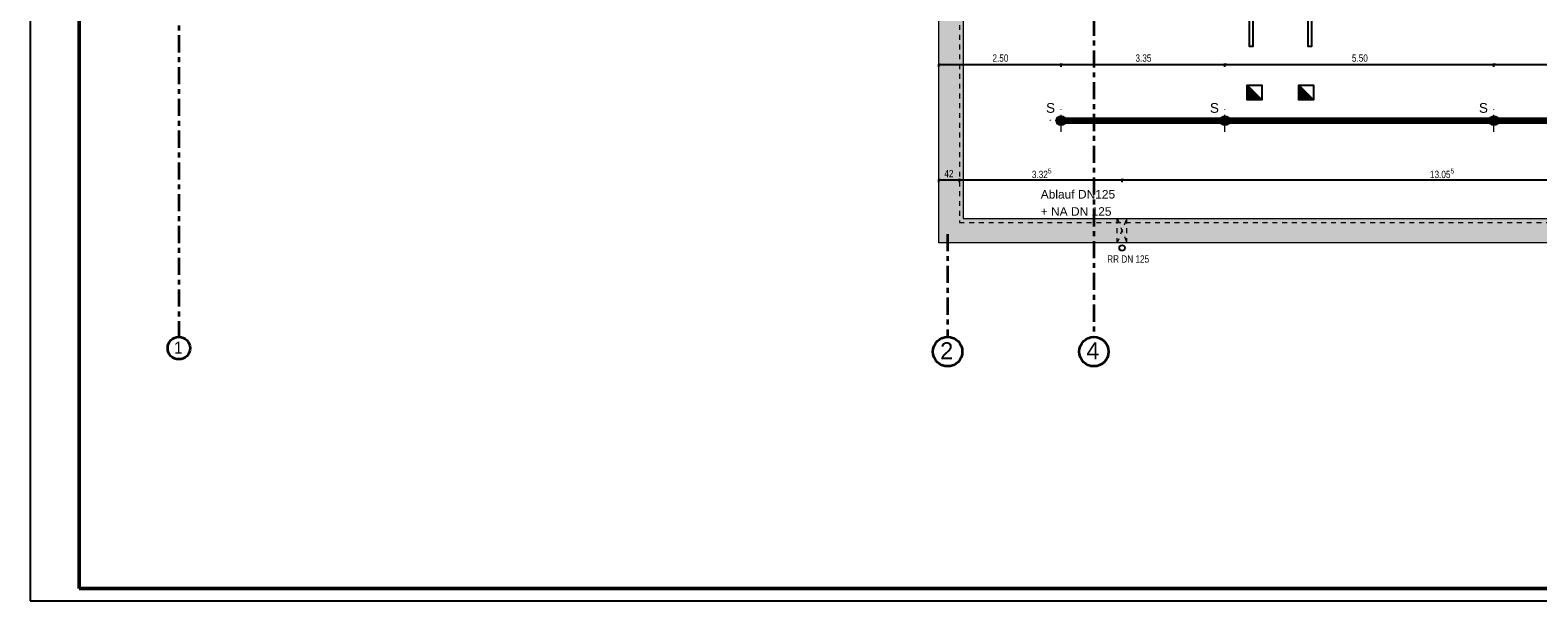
# Model space of a CAD drawing. Header units: metres. Extents: x 1308.3 to 1399.2, y -42.5 to -7.5.
# Tile 5 of 22: x 1339.7 to 1370.6, y -42.5 to -30.9. Entities that reach past the tile are written whole.
import ezdxf

# ---------------------------------------------------------------- set-up
doc = ezdxf.new("R2010")
doc.units = ezdxf.units.M
doc.header["$PDMODE"] = 65
for name, pattern in [('AUSGEZOGEN', [0]), ('STRICHPUNKT2_S5', [0.5, 0.35, -0.05, 0.05, -0.05]), ('VERDECKT2_S2', [0.15, 0.1, -0.05])]:
    doc.linetypes.add(name, pattern=pattern)
for name, color, linetype, lineweight in [('XR$1$Legende', 4, 'AUSGEZOGEN', 13), ('XR$2$Achsen', 4, 'AUSGEZOGEN', 13), ('XR$2$Dach', 3, 'AUSGEZOGEN', 18), ('XR$2$Türen', 3, 'AUSGEZOGEN', 18), ('XR$3$Ansicht', 1, 'AUSGEZOGEN', 50), ('XR$3$Maßlinie 1_50', 7, 'AUSGEZOGEN', 25), ('XR$3$Möblierung', 4, 'AUSGEZOGEN', 13), ('XR$3$Text 1_50', 3, 'AUSGEZOGEN', 18), ('XR$4$Möblierung', 4, 'AUSGEZOGEN', 13), ('XR$6$Maßlinie 1_50', 7, 'AUSGEZOGEN', 25), ('XR$6$Text 1_10', 4, 'AUSGEZOGEN', 13), ('XR$6$Unterzug', 3, 'STRICHPUNKT2_S5', 18), ('XR$7$ZR_Lüftung_AU-FO', 96, 'AUSGEZOGEN', 13), ('XR$7$ZR_Objekte_1', 30, 'AUSGEZOGEN', 13)]:
    doc.layers.add(name, color=color, linetype=linetype, lineweight=lineweight)
doc.styles.add('ARIAL', font='arial.ttf')
doc.dimstyles.new('DIMSTYLE_2', dxfattribs={"dimtxt": 0.15, "dimasz": 0.03, "dimexe": 0, "dimexo": 0, "dimgap": 0.075, "dimtad": 2, "dimdec": 1, "dimlfac": 100, "dimrnd": 0.5, "dimzin": 4, "dimdsep": 46, "dimtxsty": 'ARIAL', "dimblk1": 'ALL_ML_STRICH', "dimblk2": 'ALL_ML_STRICH', "dimsah": 1, "dimcen": 0, "dimclrd": 3, "dimclre": 3, "dimclrt": 3, "dimadec": 0, "dimazin": 0, "dimtfac": 1, "dimtdec": 0, "dimtix": 1, "dimtmove": 2, "dimatfit": 3, "dimfxl": 0, "dimtvp": 1.2, "dimtzin": 0, "dimlwd": 0, "dimlwe": 25, "dimarcsym": 0})
doc.dimstyles.new('DIMSTYLE_3', dxfattribs={"dimtxt": 0.15, "dimasz": 0.03, "dimexe": 0, "dimexo": 0, "dimgap": 0.075, "dimtad": 2, "dimdec": 3, "dimrnd": 0.005, "dimzin": 4, "dimdsep": 46, "dimtxsty": 'ARIAL', "dimblk1": 'ALL_ML_STRICH', "dimblk2": 'ALL_ML_STRICH', "dimsah": 1, "dimcen": 0, "dimclrd": 3, "dimclre": 3, "dimclrt": 3, "dimadec": 0, "dimazin": 0, "dimtfac": 1, "dimtdec": 0, "dimtix": 1, "dimtmove": 2, "dimatfit": 3, "dimfxl": 0, "dimtzin": 0, "dimlwd": 0, "dimlwe": 25, "dimarcsym": 0})
doc.dimstyles.new('DIMSTYLE_4', dxfattribs={"dimtxt": 0.15, "dimasz": 0.03, "dimexe": 0, "dimexo": 0, "dimgap": 0.075, "dimtad": 2, "dimdec": 3, "dimrnd": 0.005, "dimzin": 4, "dimdsep": 46, "dimtxsty": 'ARIAL', "dimblk1": 'ALL_ML_STRICH', "dimblk2": 'ALL_ML_STRICH', "dimsah": 1, "dimcen": 0, "dimclrd": 3, "dimclre": 3, "dimclrt": 3, "dimadec": 0, "dimazin": 0, "dimtfac": 1, "dimtdec": 0, "dimtix": 1, "dimtmove": 2, "dimatfit": 3, "dimfxl": 0, "dimtzin": 0, "dimlwd": 0, "dimlwe": 25, "dimarcsym": 0})
doc.dimstyles.new('DIMSTYLE_7', dxfattribs={"dimtxt": 0.15, "dimasz": 0.03, "dimexe": 0, "dimexo": 0, "dimgap": 0.075, "dimtad": 2, "dimrnd": 0.005, "dimzin": 4, "dimdsep": 46, "dimtxsty": 'ARIAL', "dimblk1": 'ALL_ML_STRICH', "dimblk2": 'ALL_ML_STRICH', "dimsah": 1, "dimcen": 0, "dimclrd": 3, "dimclre": 3, "dimclrt": 3, "dimadec": 0, "dimazin": 0, "dimtfac": 1, "dimtdec": 0, "dimtix": 1, "dimtmove": 2, "dimatfit": 3, "dimfxl": 0, "dimtzin": 0, "dimlwd": 0, "dimlwe": 25, "dimarcsym": 0})

# ---------------------------------------------------------------- blocks, each defined once
blk = doc.blocks.new('ALL_ML_STRICH')
at = {"color": 0, "linetype": 'ByBlock', "lineweight": -2}
for p, q in [((-1, 0), (0.5, 0)), ((-0.3, -0.3), (0.3, 0.3)), ((0, -0.5), (0, 0.5))]:
    blk.add_line(p, q, dxfattribs=at)
blk = doc.blocks.new('*D10')
at = {"layer": 'DEFPOINTS', "color": 3, "linetype": 'AUSGEZOGEN', "lineweight": 25, "transparency": 33554687}
for p in [(1358.31, -33.92), (1358.73, -34.493), (1358.31, -35.033)]:
    blk.add_point(p, dxfattribs=at)
at = {"layer": 'XR$3$Maßlinie 1_50', "color": 3, "linetype": 'AUSGEZOGEN', "lineweight": -2, "transparency": 33554687}
for p, q in [((1358.31, -33.97), (1358.31, -33.92)), ((1358.31, -33.92), (1358.73, -33.92)), ((1358.73, -33.97), (1358.73, -33.92))]:
    blk.add_line(p, q, dxfattribs=at)
at = {"layer": 'XR$3$Maßlinie 1_50', "color": 3, "linetype": 'AUSGEZOGEN', "lineweight": 25, "transparency": 33554687, "xscale": 0.03000000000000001, "yscale": 0.03000000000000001, "zscale": 0.03000000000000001, "rotation": 180}
blk.add_blockref('ALL_ML_STRICH', (1358.31, -33.92), dxfattribs=at)
at = {"layer": 'XR$3$Maßlinie 1_50', "color": 3, "linetype": 'AUSGEZOGEN', "lineweight": 25, "transparency": 33554687, "xscale": 0.03000000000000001, "yscale": 0.03000000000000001, "zscale": 0.03000000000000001}
blk.add_blockref('ALL_ML_STRICH', (1358.73, -33.92), dxfattribs=at)
at = {"layer": 'XR$3$Maßlinie 1_50', "color": 3, "linetype": 'AUSGEZOGEN', "lineweight": 25, "transparency": 33554687, "insert": (1358.515, -33.795), "char_height": 0.15, "width": 0.48, "attachment_point": 5, "style": 'ARIAL'}
blk.add_mtext('\\W0.80;\\A1;{\\A1;{42\\H0.099000;\\S^ ;}}', dxfattribs=at)
blk = doc.blocks.new('*D11')
at = {"layer": 'DEFPOINTS', "color": 3, "linetype": 'AUSGEZOGEN', "lineweight": 25, "transparency": 33554687}
for p in [(1358.73, -33.92), (1358.73, -34.493), (1362.057, -34.963)]:
    blk.add_point(p, dxfattribs=at)
at = {"layer": 'XR$3$Maßlinie 1_50', "color": 3, "linetype": 'AUSGEZOGEN', "lineweight": -2, "transparency": 33554687}
for p, q in [((1358.73, -33.97), (1358.73, -33.92)), ((1358.73, -33.92), (1362.057, -33.92)), ((1362.057, -33.97), (1362.057, -33.92))]:
    blk.add_line(p, q, dxfattribs=at)
at = {"layer": 'XR$3$Maßlinie 1_50', "color": 3, "linetype": 'AUSGEZOGEN', "lineweight": 25, "transparency": 33554687, "xscale": 0.03000000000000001, "yscale": 0.03000000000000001, "zscale": 0.03000000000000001, "rotation": 180}
blk.add_blockref('ALL_ML_STRICH', (1358.73, -33.92), dxfattribs=at)
at = {"layer": 'XR$3$Maßlinie 1_50', "color": 3, "linetype": 'AUSGEZOGEN', "lineweight": 25, "transparency": 33554687, "xscale": 0.03000000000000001, "yscale": 0.03000000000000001, "zscale": 0.03000000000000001}
blk.add_blockref('ALL_ML_STRICH', (1362.057, -33.92), dxfattribs=at)
at = {"layer": 'XR$3$Maßlinie 1_50', "color": 3, "linetype": 'AUSGEZOGEN', "lineweight": 25, "transparency": 33554687, "insert": (1360.414, -33.792), "char_height": 0.15, "width": 0.6, "attachment_point": 5, "style": 'ARIAL'}
blk.add_mtext('\\W0.80;\\A1;{\\A1;{3.32\\H0.099000;\\S5^ ;}}', dxfattribs=at)
blk = doc.blocks.new('*D12')
at = {"layer": 'DEFPOINTS', "color": 3, "linetype": 'AUSGEZOGEN', "lineweight": 25, "transparency": 33554687}
for p in [(1362.057, -33.92), (1362.057, -34.963), (1375.11, -34.963)]:
    blk.add_point(p, dxfattribs=at)
at = {"layer": 'XR$3$Maßlinie 1_50', "color": 3, "linetype": 'AUSGEZOGEN', "lineweight": -2, "transparency": 33554687}
for p, q in [((1362.057, -33.97), (1362.057, -33.92)), ((1362.057, -33.92), (1375.11, -33.92)), ((1375.11, -33.97), (1375.11, -33.92))]:
    blk.add_line(p, q, dxfattribs=at)
at = {"layer": 'XR$3$Maßlinie 1_50', "color": 3, "linetype": 'AUSGEZOGEN', "lineweight": 25, "transparency": 33554687, "xscale": 0.03000000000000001, "yscale": 0.03000000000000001, "zscale": 0.03000000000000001, "rotation": 180}
blk.add_blockref('ALL_ML_STRICH', (1362.057, -33.92), dxfattribs=at)
at = {"layer": 'XR$3$Maßlinie 1_50', "color": 3, "linetype": 'AUSGEZOGEN', "lineweight": 25, "transparency": 33554687, "xscale": 0.03000000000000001, "yscale": 0.03000000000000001, "zscale": 0.03000000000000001}
blk.add_blockref('ALL_ML_STRICH', (1375.11, -33.92), dxfattribs=at)
at = {"layer": 'XR$3$Maßlinie 1_50', "color": 3, "linetype": 'AUSGEZOGEN', "lineweight": 25, "transparency": 33554687, "insert": (1368.6, -33.792), "char_height": 0.15, "width": 0.72, "attachment_point": 5, "style": 'ARIAL'}
blk.add_mtext('\\W0.80;\\A1;{\\A1;{13.05\\H0.099000;\\S5^ ;}}', dxfattribs=at)
blk = doc.blocks.new('COMPLEXOBJECT_97')
at = {"layer": 'XR$6$Unterzug', "linetype": 'AUSGEZOGEN', "lineweight": 13, "transparency": 33554687}
for points in [[(1360.81, -32.713), (1360.81, -32.613), (1360.805, -32.613), (1360.8, -32.614), (1360.795, -32.614), (1360.789, -32.615), (1360.784, -32.617), (1360.779, -32.618), (1360.774, -32.62), (1360.769, -32.622), (1360.765, -32.624), (1360.76, -32.627), (1360.756, -32.629), (1360.751, -32.632), (1360.747, -32.636), (1360.743, -32.639), (1360.739, -32.643), (1360.736, -32.646), (1360.732, -32.65), (1360.729, -32.654), (1360.726, -32.659), (1360.724, -32.663), (1360.721, -32.668), (1360.719, -32.673), (1360.717, -32.677), (1360.715, -32.682), (1360.714, -32.687), (1360.712, -32.692), (1360.711, -32.698), (1360.711, -32.703), (1360.71, -32.708), (1360.71, -32.713)], [(1360.91, -32.713), (1360.91, -32.708), (1360.91, -32.703), (1360.909, -32.698), (1360.908, -32.692), (1360.907, -32.687), (1360.905, -32.682), (1360.904, -32.677), (1360.902, -32.673), (1360.899, -32.668), (1360.897, -32.663), (1360.894, -32.659), (1360.891, -32.654), (1360.888, -32.65), (1360.884, -32.646), (1360.881, -32.643), (1360.877, -32.639), (1360.873, -32.636), (1360.869, -32.632), (1360.865, -32.629), (1360.86, -32.627), (1360.856, -32.624), (1360.851, -32.622), (1360.846, -32.62), (1360.841, -32.618), (1360.836, -32.617), (1360.831, -32.615), (1360.826, -32.614), (1360.821, -32.614), (1360.815, -32.613), (1360.81, -32.613), (1360.81, -32.713)], [(1360.81, -32.713), (1360.71, -32.713), (1360.71, -32.718), (1360.711, -32.724), (1360.711, -32.729), (1360.712, -32.734), (1360.714, -32.739), (1360.715, -32.744), (1360.717, -32.749), (1360.719, -32.754), (1360.721, -32.759), (1360.724, -32.763), (1360.726, -32.768), (1360.729, -32.772), (1360.732, -32.776), (1360.736, -32.78), (1360.739, -32.784), (1360.743, -32.788), (1360.747, -32.791), (1360.751, -32.794), (1360.756, -32.797), (1360.76, -32.8), (1360.765, -32.802), (1360.769, -32.805), (1360.774, -32.807), (1360.779, -32.808), (1360.784, -32.81), (1360.789, -32.811), (1360.795, -32.812), (1360.8, -32.813), (1360.805, -32.813), (1360.81, -32.813)], [(1360.81, -32.713), (1360.81, -32.813), (1360.815, -32.813), (1360.821, -32.813), (1360.826, -32.812), (1360.831, -32.811), (1360.836, -32.81), (1360.841, -32.808), (1360.846, -32.807), (1360.851, -32.805), (1360.856, -32.802), (1360.86, -32.8), (1360.865, -32.797), (1360.869, -32.794), (1360.873, -32.791), (1360.877, -32.788), (1360.881, -32.784), (1360.884, -32.78), (1360.888, -32.776), (1360.891, -32.772), (1360.894, -32.768), (1360.897, -32.763), (1360.899, -32.759), (1360.902, -32.754), (1360.904, -32.749), (1360.905, -32.744), (1360.907, -32.739), (1360.908, -32.734), (1360.909, -32.729), (1360.91, -32.724), (1360.91, -32.718), (1360.91, -32.713)]]:
    blk.add_hatch(color=5, dxfattribs=at).paths.add_polyline_path(points)
at = {"layer": 'XR$6$Unterzug', "color": 3, "linetype": 'STRICHPUNKT2_S5', "lineweight": 13, "transparency": 33554687}
for p, q in [((1360.81, -32.943), (1360.81, -32.483)), ((1361.04, -32.713), (1360.58, -32.713))]:
    blk.add_line(p, q, dxfattribs=at)
at = {"layer": 'XR$6$Unterzug', "color": 3, "linetype": 'AUSGEZOGEN', "lineweight": 13, "transparency": 33554687}
blk.add_circle((1360.81, -32.713), 0.1, dxfattribs=at)
at = {"layer": 'XR$6$Unterzug', "color": 3, "linetype": 'AUSGEZOGEN', "lineweight": 50, "transparency": 33554687, "insert": (1360.502, -32.555), "char_height": 0.2, "width": 0.28533, "attachment_point": 7, "style": 'ARIAL'}
blk.add_mtext('\\W0.99;S', dxfattribs=at)
blk = doc.blocks.new('COMPLEXOBJECT_103')
at = {"layer": 'XR$6$Unterzug', "linetype": 'AUSGEZOGEN', "lineweight": 13, "transparency": 33554687}
for points in [[(1364.16, -32.713), (1364.16, -32.613), (1364.155, -32.613), (1364.15, -32.614), (1364.145, -32.614), (1364.139, -32.615), (1364.134, -32.617), (1364.129, -32.618), (1364.124, -32.62), (1364.119, -32.622), (1364.115, -32.624), (1364.11, -32.627), (1364.106, -32.629), (1364.101, -32.632), (1364.097, -32.636), (1364.093, -32.639), (1364.089, -32.643), (1364.086, -32.646), (1364.082, -32.65), (1364.079, -32.654), (1364.076, -32.659), (1364.074, -32.663), (1364.071, -32.668), (1364.069, -32.673), (1364.067, -32.677), (1364.065, -32.682), (1364.064, -32.687), (1364.062, -32.692), (1364.061, -32.698), (1364.061, -32.703), (1364.06, -32.708), (1364.06, -32.713)], [(1364.26, -32.713), (1364.26, -32.708), (1364.26, -32.703), (1364.259, -32.698), (1364.258, -32.692), (1364.257, -32.687), (1364.255, -32.682), (1364.254, -32.677), (1364.252, -32.673), (1364.249, -32.668), (1364.247, -32.663), (1364.244, -32.659), (1364.241, -32.654), (1364.238, -32.65), (1364.234, -32.646), (1364.231, -32.643), (1364.227, -32.639), (1364.223, -32.636), (1364.219, -32.632), (1364.215, -32.629), (1364.21, -32.627), (1364.206, -32.624), (1364.201, -32.622), (1364.196, -32.62), (1364.191, -32.618), (1364.186, -32.617), (1364.181, -32.615), (1364.176, -32.614), (1364.171, -32.614), (1364.165, -32.613), (1364.16, -32.613), (1364.16, -32.713)], [(1364.16, -32.713), (1364.06, -32.713), (1364.06, -32.718), (1364.061, -32.724), (1364.061, -32.729), (1364.062, -32.734), (1364.064, -32.739), (1364.065, -32.744), (1364.067, -32.749), (1364.069, -32.754), (1364.071, -32.759), (1364.074, -32.763), (1364.076, -32.768), (1364.079, -32.772), (1364.082, -32.776), (1364.086, -32.78), (1364.089, -32.784), (1364.093, -32.788), (1364.097, -32.791), (1364.101, -32.794), (1364.106, -32.797), (1364.11, -32.8), (1364.115, -32.802), (1364.119, -32.805), (1364.124, -32.807), (1364.129, -32.808), (1364.134, -32.81), (1364.139, -32.811), (1364.145, -32.812), (1364.15, -32.813), (1364.155, -32.813), (1364.16, -32.813)], [(1364.16, -32.713), (1364.16, -32.813), (1364.165, -32.813), (1364.171, -32.813), (1364.176, -32.812), (1364.181, -32.811), (1364.186, -32.81), (1364.191, -32.808), (1364.196, -32.807), (1364.201, -32.805), (1364.206, -32.802), (1364.21, -32.8), (1364.215, -32.797), (1364.219, -32.794), (1364.223, -32.791), (1364.227, -32.788), (1364.231, -32.784), (1364.234, -32.78), (1364.238, -32.776), (1364.241, -32.772), (1364.244, -32.768), (1364.247, -32.763), (1364.249, -32.759), (1364.252, -32.754), (1364.254, -32.749), (1364.255, -32.744), (1364.257, -32.739), (1364.258, -32.734), (1364.259, -32.729), (1364.26, -32.724), (1364.26, -32.718), (1364.26, -32.713)]]:
    blk.add_hatch(color=5, dxfattribs=at).paths.add_polyline_path(points)
at = {"layer": 'XR$6$Unterzug', "color": 3, "linetype": 'STRICHPUNKT2_S5', "lineweight": 13, "transparency": 33554687}
for p, q in [((1364.16, -32.943), (1364.16, -32.483)), ((1364.39, -32.713), (1363.93, -32.713))]:
    blk.add_line(p, q, dxfattribs=at)
at = {"layer": 'XR$6$Unterzug', "color": 3, "linetype": 'AUSGEZOGEN', "lineweight": 13, "transparency": 33554687}
blk.add_circle((1364.16, -32.713), 0.1, dxfattribs=at)
at = {"layer": 'XR$6$Unterzug', "color": 3, "linetype": 'AUSGEZOGEN', "lineweight": 50, "transparency": 33554687, "insert": (1363.852, -32.555), "char_height": 0.2, "width": 0.28533, "attachment_point": 7, "style": 'ARIAL'}
blk.add_mtext('\\W0.99;S', dxfattribs=at)
blk = doc.blocks.new('COMPLEXOBJECT_107')
at = {"layer": 'XR$6$Unterzug', "linetype": 'AUSGEZOGEN', "lineweight": 13, "transparency": 33554687}
for points in [[(1369.66, -32.713), (1369.66, -32.613), (1369.655, -32.613), (1369.65, -32.614), (1369.645, -32.614), (1369.639, -32.615), (1369.634, -32.617), (1369.629, -32.618), (1369.624, -32.62), (1369.619, -32.622), (1369.615, -32.624), (1369.61, -32.627), (1369.606, -32.629), (1369.601, -32.632), (1369.597, -32.636), (1369.593, -32.639), (1369.589, -32.643), (1369.586, -32.646), (1369.582, -32.65), (1369.579, -32.654), (1369.576, -32.659), (1369.574, -32.663), (1369.571, -32.668), (1369.569, -32.673), (1369.567, -32.677), (1369.565, -32.682), (1369.564, -32.687), (1369.562, -32.692), (1369.561, -32.698), (1369.561, -32.703), (1369.56, -32.708), (1369.56, -32.713)], [(1369.76, -32.713), (1369.76, -32.708), (1369.76, -32.703), (1369.759, -32.698), (1369.758, -32.692), (1369.757, -32.687), (1369.755, -32.682), (1369.754, -32.677), (1369.752, -32.673), (1369.749, -32.668), (1369.747, -32.663), (1369.744, -32.659), (1369.741, -32.654), (1369.738, -32.65), (1369.734, -32.646), (1369.731, -32.643), (1369.727, -32.639), (1369.723, -32.636), (1369.719, -32.632), (1369.715, -32.629), (1369.71, -32.627), (1369.706, -32.624), (1369.701, -32.622), (1369.696, -32.62), (1369.691, -32.618), (1369.686, -32.617), (1369.681, -32.615), (1369.676, -32.614), (1369.671, -32.614), (1369.665, -32.613), (1369.66, -32.613), (1369.66, -32.713)], [(1369.66, -32.713), (1369.56, -32.713), (1369.56, -32.718), (1369.561, -32.724), (1369.561, -32.729), (1369.562, -32.734), (1369.564, -32.739), (1369.565, -32.744), (1369.567, -32.749), (1369.569, -32.754), (1369.571, -32.759), (1369.574, -32.763), (1369.576, -32.768), (1369.579, -32.772), (1369.582, -32.776), (1369.586, -32.78), (1369.589, -32.784), (1369.593, -32.788), (1369.597, -32.791), (1369.601, -32.794), (1369.606, -32.797), (1369.61, -32.8), (1369.615, -32.802), (1369.619, -32.805), (1369.624, -32.807), (1369.629, -32.808), (1369.634, -32.81), (1369.639, -32.811), (1369.645, -32.812), (1369.65, -32.813), (1369.655, -32.813), (1369.66, -32.813)], [(1369.66, -32.713), (1369.66, -32.813), (1369.665, -32.813), (1369.671, -32.813), (1369.676, -32.812), (1369.681, -32.811), (1369.686, -32.81), (1369.691, -32.808), (1369.696, -32.807), (1369.701, -32.805), (1369.706, -32.802), (1369.71, -32.8), (1369.715, -32.797), (1369.719, -32.794), (1369.723, -32.791), (1369.727, -32.788), (1369.731, -32.784), (1369.734, -32.78), (1369.738, -32.776), (1369.741, -32.772), (1369.744, -32.768), (1369.747, -32.763), (1369.749, -32.759), (1369.752, -32.754), (1369.754, -32.749), (1369.755, -32.744), (1369.757, -32.739), (1369.758, -32.734), (1369.759, -32.729), (1369.76, -32.724), (1369.76, -32.718), (1369.76, -32.713)]]:
    blk.add_hatch(color=5, dxfattribs=at).paths.add_polyline_path(points)
at = {"layer": 'XR$6$Unterzug', "color": 3, "linetype": 'STRICHPUNKT2_S5', "lineweight": 13, "transparency": 33554687}
for p, q in [((1369.66, -32.943), (1369.66, -32.483)), ((1369.89, -32.713), (1369.43, -32.713))]:
    blk.add_line(p, q, dxfattribs=at)
at = {"layer": 'XR$6$Unterzug', "color": 3, "linetype": 'AUSGEZOGEN', "lineweight": 13, "transparency": 33554687}
blk.add_circle((1369.66, -32.713), 0.1, dxfattribs=at)
at = {"layer": 'XR$6$Unterzug', "color": 3, "linetype": 'AUSGEZOGEN', "lineweight": 50, "transparency": 33554687, "insert": (1369.352, -32.555), "char_height": 0.2, "width": 0.28533, "attachment_point": 7, "style": 'ARIAL'}
blk.add_mtext('\\W0.99;S', dxfattribs=at)
blk = doc.blocks.new('*D135')
at = {"layer": 'DEFPOINTS', "color": 3, "linetype": 'AUSGEZOGEN', "lineweight": 25, "transparency": 33554687}
for p in [(1358.31, -31.562), (1358.31, -32.475), (1360.81, -32.713)]:
    blk.add_point(p, dxfattribs=at)
at = {"layer": 'XR$6$Maßlinie 1_50', "color": 3, "linetype": 'AUSGEZOGEN', "lineweight": -2, "transparency": 33554687}
for p, q in [((1358.31, -31.612), (1358.31, -31.562)), ((1358.31, -31.562), (1360.81, -31.562)), ((1360.81, -31.612), (1360.81, -31.562))]:
    blk.add_line(p, q, dxfattribs=at)
at = {"layer": 'XR$6$Maßlinie 1_50', "color": 3, "linetype": 'AUSGEZOGEN', "lineweight": 25, "transparency": 33554687, "xscale": 0.03000000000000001, "yscale": 0.03000000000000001, "zscale": 0.03000000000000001, "rotation": 180}
blk.add_blockref('ALL_ML_STRICH', (1358.31, -31.562), dxfattribs=at)
at = {"layer": 'XR$6$Maßlinie 1_50', "color": 3, "linetype": 'AUSGEZOGEN', "lineweight": 25, "transparency": 33554687, "xscale": 0.03000000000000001, "yscale": 0.03000000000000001, "zscale": 0.03000000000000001}
blk.add_blockref('ALL_ML_STRICH', (1360.81, -31.562), dxfattribs=at)
at = {"layer": 'XR$6$Maßlinie 1_50', "color": 3, "linetype": 'AUSGEZOGEN', "lineweight": 25, "transparency": 33554687, "insert": (1359.569, -31.434), "char_height": 0.15, "width": 0.48, "attachment_point": 5, "style": 'ARIAL'}
blk.add_mtext('\\W0.80;\\A1;{\\A1;{2.50\\H0.099000;\\S^ ;}}', dxfattribs=at)
blk = doc.blocks.new('*D136')
at = {"layer": 'DEFPOINTS', "color": 3, "linetype": 'AUSGEZOGEN', "lineweight": 25, "transparency": 33554687}
for p in [(1360.81, -31.562), (1360.81, -32.713), (1364.16, -32.713)]:
    blk.add_point(p, dxfattribs=at)
at = {"layer": 'XR$6$Maßlinie 1_50', "color": 3, "linetype": 'AUSGEZOGEN', "lineweight": -2, "transparency": 33554687}
for p, q in [((1360.81, -31.612), (1360.81, -31.562)), ((1360.81, -31.562), (1364.16, -31.562)), ((1364.16, -31.612), (1364.16, -31.562))]:
    blk.add_line(p, q, dxfattribs=at)
at = {"layer": 'XR$6$Maßlinie 1_50', "color": 3, "linetype": 'AUSGEZOGEN', "lineweight": 25, "transparency": 33554687, "xscale": 0.03000000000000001, "yscale": 0.03000000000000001, "zscale": 0.03000000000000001, "rotation": 180}
blk.add_blockref('ALL_ML_STRICH', (1360.81, -31.562), dxfattribs=at)
at = {"layer": 'XR$6$Maßlinie 1_50', "color": 3, "linetype": 'AUSGEZOGEN', "lineweight": 25, "transparency": 33554687, "xscale": 0.03000000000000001, "yscale": 0.03000000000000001, "zscale": 0.03000000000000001}
blk.add_blockref('ALL_ML_STRICH', (1364.16, -31.562), dxfattribs=at)
at = {"layer": 'XR$6$Maßlinie 1_50', "color": 3, "linetype": 'AUSGEZOGEN', "lineweight": 25, "transparency": 33554687, "insert": (1362.493, -31.434), "char_height": 0.15, "width": 0.48, "attachment_point": 5, "style": 'ARIAL'}
blk.add_mtext('\\W0.80;\\A1;{\\A1;{3.35\\H0.099000;\\S^ ;}}', dxfattribs=at)
blk = doc.blocks.new('*D137')
at = {"layer": 'DEFPOINTS', "color": 3, "linetype": 'AUSGEZOGEN', "lineweight": 25, "transparency": 33554687}
for p in [(1364.16, -31.562), (1364.16, -32.713), (1369.66, -32.713)]:
    blk.add_point(p, dxfattribs=at)
at = {"layer": 'XR$6$Maßlinie 1_50', "color": 3, "linetype": 'AUSGEZOGEN', "lineweight": -2, "transparency": 33554687}
for p, q in [((1364.16, -31.612), (1364.16, -31.562)), ((1364.16, -31.562), (1369.66, -31.562)), ((1369.66, -31.612), (1369.66, -31.562))]:
    blk.add_line(p, q, dxfattribs=at)
at = {"layer": 'XR$6$Maßlinie 1_50', "color": 3, "linetype": 'AUSGEZOGEN', "lineweight": 25, "transparency": 33554687, "xscale": 0.03000000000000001, "yscale": 0.03000000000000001, "zscale": 0.03000000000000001, "rotation": 180}
blk.add_blockref('ALL_ML_STRICH', (1364.16, -31.562), dxfattribs=at)
at = {"layer": 'XR$6$Maßlinie 1_50', "color": 3, "linetype": 'AUSGEZOGEN', "lineweight": 25, "transparency": 33554687, "xscale": 0.03000000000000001, "yscale": 0.03000000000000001, "zscale": 0.03000000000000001}
blk.add_blockref('ALL_ML_STRICH', (1369.66, -31.562), dxfattribs=at)
at = {"layer": 'XR$6$Maßlinie 1_50', "color": 3, "linetype": 'AUSGEZOGEN', "lineweight": 25, "transparency": 33554687, "insert": (1366.919, -31.434), "char_height": 0.15, "width": 0.48, "attachment_point": 5, "style": 'ARIAL'}
blk.add_mtext('\\W0.80;\\A1;{\\A1;{5.50\\H0.099000;\\S^ ;}}', dxfattribs=at)
blk = doc.blocks.new('*D138')
at = {"layer": 'DEFPOINTS', "color": 3, "linetype": 'AUSGEZOGEN', "lineweight": 25, "transparency": 33554687}
for p in [(1369.66, -31.562), (1369.66, -32.713), (1375.16, -32.713)]:
    blk.add_point(p, dxfattribs=at)
at = {"layer": 'XR$6$Maßlinie 1_50', "color": 3, "linetype": 'AUSGEZOGEN', "lineweight": -2, "transparency": 33554687}
for p, q in [((1369.66, -31.612), (1369.66, -31.562)), ((1369.66, -31.562), (1375.16, -31.562)), ((1375.16, -31.612), (1375.16, -31.562))]:
    blk.add_line(p, q, dxfattribs=at)
at = {"layer": 'XR$6$Maßlinie 1_50', "color": 3, "linetype": 'AUSGEZOGEN', "lineweight": 25, "transparency": 33554687, "xscale": 0.03000000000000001, "yscale": 0.03000000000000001, "zscale": 0.03000000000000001, "rotation": 180}
blk.add_blockref('ALL_ML_STRICH', (1369.66, -31.562), dxfattribs=at)
at = {"layer": 'XR$6$Maßlinie 1_50', "color": 3, "linetype": 'AUSGEZOGEN', "lineweight": 25, "transparency": 33554687, "xscale": 0.03000000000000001, "yscale": 0.03000000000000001, "zscale": 0.03000000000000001}
blk.add_blockref('ALL_ML_STRICH', (1375.16, -31.562), dxfattribs=at)
at = {"layer": 'XR$6$Maßlinie 1_50', "color": 3, "linetype": 'AUSGEZOGEN', "lineweight": 25, "transparency": 33554687, "insert": (1372.419, -31.434), "char_height": 0.15, "width": 0.48, "attachment_point": 5, "style": 'ARIAL'}
blk.add_mtext('\\W0.80;\\A1;{\\A1;{5.50\\H0.099000;\\S^ ;}}', dxfattribs=at)

msp = doc.modelspace()

# ---------------------------------------------------------------- hatches: boundary and pattern name
at = {"layer": 'XR$3$Möblierung', "linetype": 'AUSGEZOGEN', "lineweight": 25, "transparency": 33554687}
for points in [[(1364.6161, -31.9854), (1364.6161, -32.2854), (1364.9161, -32.2854)], [(1365.6681, -31.9854), (1365.6681, -32.2854), (1365.9681, -32.2854)]]:
    msp.add_hatch(color=250, dxfattribs=at).paths.add_polyline_path(points)
at = {"layer": 'XR$4$Möblierung', "linetype": 'AUSGEZOGEN', "lineweight": 13, "transparency": 33554687}
msp.add_hatch(color=9, dxfattribs=at).paths.add_polyline_path([(1361.5601, -15.6496), (1361.5601, -15.2382), (1388.1601, -15.2382), (1388.1601, -34.7132), (1358.8101, -34.7132), (1358.8101, -30.5382), (1358.3101, -30.5382), (1358.3101, -35.2132), (1388.6601, -35.2132), (1388.6601, -14.7382), (1360.9701, -14.7382), (1360.9701, -15.6095), (1361.5033, -15.6095), (1361.5033, -15.6496)])

# ---------------------------------------------------------------- linework, layer by layer
at = {"layer": 'XR$1$Legende', "color": 6, "linetype": 'AUSGEZOGEN', "lineweight": 25, "transparency": 33554687}
msp.add_lwpolyline([(1339.7297, -42.5349), (1399.1797, -42.5349), (1399.1797, -7.5349), (1339.7297, -7.5349), (1339.7297, -42.5349)], close=True, dxfattribs=at)
at = {"layer": 'XR$1$Legende', "color": 1, "linetype": 'AUSGEZOGEN', "lineweight": 50, "transparency": 33554687}
msp.add_lwpolyline([(1340.7297, -42.2849), (1398.9297, -42.2849), (1398.9297, -7.7849), (1340.7297, -7.7849), (1340.7297, -42.2849)], close=True, dxfattribs=at)
at = {"layer": 'XR$2$Achsen', "color": 35, "linetype": 'STRICHPUNKT2_S5', "lineweight": 35, "transparency": 33554687}
for p, q in [((1342.7701, -13.4154), (1342.7701, -37.1374)), ((1361.4801, -13.7264), (1361.4801, -37.1374)), ((1358.4901, -35.0332), (1358.4901, -37.1374))]:
    msp.add_line(p, q, dxfattribs=at)
at = {"layer": 'XR$2$Achsen', "color": 35, "linetype": 'AUSGEZOGEN', "lineweight": 35, "transparency": 33554687}
msp.add_circle((1342.7701, -37.3656), 0.2282, dxfattribs=at)
at = {"layer": 'XR$2$Achsen', "color": 4, "linetype": 'AUSGEZOGEN', "lineweight": 35, "transparency": 33554687}
for centre in [(1358.4901, -37.4374), (1358.4901, -37.4374), (1361.4801, -37.4374), (1361.4801, -37.4374)]:
    msp.add_circle(centre, 0.3, dxfattribs=at)
at = {"layer": 'XR$2$Dach', "color": 1, "linetype": 'VERDECKT2_S2', "lineweight": 13, "transparency": 33554687}
for p, q in [((1361.9566, -35.2132), (1361.9566, -34.7132)), ((1361.9566, -35.2132), (1362.1566, -34.7132)), ((1361.9566, -34.7132), (1362.1566, -35.2132)), ((1362.1566, -35.2132), (1362.1566, -34.7132))]:
    msp.add_line(p, q, dxfattribs=at)
at = {"layer": 'XR$2$Dach', "color": 4, "linetype": 'AUSGEZOGEN', "lineweight": 13, "transparency": 33554687}
for radius in [0.0625, 0.0525]:
    msp.add_circle((1362.0566, -35.3156), radius, dxfattribs=at)
at = {"layer": 'XR$2$Türen', "color": 3, "linetype": 'AUSGEZOGEN', "lineweight": 13, "transparency": 33554687}
for p, q in [((1358.3101, -35.2132), (1358.3101, -30.5382)), ((1358.8101, -30.5382), (1358.8101, -34.7132)), ((1358.8101, -34.7132), (1388.1601, -34.7132)), ((1388.6601, -35.2132), (1358.3101, -35.2132))]:
    msp.add_line(p, q, dxfattribs=at)
at = {"layer": 'XR$3$Ansicht', "color": 4, "linetype": 'VERDECKT2_S2', "lineweight": 13, "transparency": 33554687}
for p, q in [((1358.7301, -30.3582), (1358.7301, -34.7932)), ((1358.7301, -34.7932), (1377.9901, -34.7932))]:
    msp.add_line(p, q, dxfattribs=at)
at = {"layer": 'XR$6$Text 1_10', "linetype": 'AUSGEZOGEN', "lineweight": 140, "transparency": 33554687}
msp.add_line((1386.1601, -32.7132), (1360.8101, -32.7132), dxfattribs=at)
at = {"layer": 'XR$7$ZR_Lüftung_AU-FO', "color": 5, "lineweight": 25, "transparency": 33554687}
for points in [[(1364.6556, -27.6894), (1364.6556, -31.1894), (1364.7356, -31.1894), (1364.7356, -27.6894), (1364.6556, -27.6894)], [(1365.8556, -27.6894), (1365.8556, -31.1894), (1365.9356, -31.1894), (1365.9356, -27.6894), (1365.8556, -27.6894)]]:
    msp.add_lwpolyline(points, close=True, dxfattribs=at)
at = {"layer": 'XR$7$ZR_Objekte_1', "color": 1, "lineweight": 25, "transparency": 33554687}
for points in [[(1364.6161, -31.9854), (1364.9161, -31.9854), (1364.9161, -32.2854), (1364.6161, -32.2854), (1364.6161, -31.9854), (1364.9161, -32.2854)], [(1365.6681, -31.9854), (1365.9681, -31.9854), (1365.9681, -32.2854), (1365.6681, -32.2854), (1365.6681, -31.9854), (1365.9681, -32.2854)]]:
    msp.add_lwpolyline(points, dxfattribs=at)

# ---------------------------------------------------------------- block references
at = {"layer": 'XR$6$Unterzug', "color": 3, "linetype": 'AUSGEZOGEN', "lineweight": 13, "transparency": 33554687}
for name in ['COMPLEXOBJECT_97', 'COMPLEXOBJECT_103', 'COMPLEXOBJECT_107']:
    msp.add_blockref(name, (0, 0), dxfattribs=at)

# ---------------------------------------------------------------- texts
at = {"layer": 'XR$2$Achsen', "color": 35, "linetype": 'AUSGEZOGEN', "lineweight": 35, "transparency": 33554687, "attachment_point": 7, "style": 'ARIAL'}
for s, insert, char_height, width in [('\\W0.90;1', (1342.6711, -37.4819), 0.25, 0.308641), ('\\W0.99;2', (1358.3352, -37.5952), 0.35, 0.447471), ('\\W0.99;4', (1361.3252, -37.5952), 0.35, 0.447471)]:
    msp.add_mtext(s, dxfattribs=dict(at, insert=insert, char_height=char_height, width=width))
at = {"layer": 'XR$3$Text 1_50', "color": 4, "linetype": 'AUSGEZOGEN', "lineweight": 13, "transparency": 33554687, "insert": (1360.3931, -34.1314), "char_height": 0.175, "width": 1.618441, "attachment_point": 1, "line_spacing_factor": 1.204819, "style": 'ARIAL'}
msp.add_mtext('\\A1;{\\fArial|i0|b0;\\H0.175000;\\W1.000000;\\C4;Ablauf DN125}\\P{\\fArial|i0|b0;\\H0.175000;\\W1.000000;\\C4;+ NA DN 125}\\P', dxfattribs=at)
at = {"layer": 'XR$3$Text 1_50', "color": 4, "linetype": 'AUSGEZOGEN', "lineweight": 13, "transparency": 33554687, "insert": (1361.7525, -35.6199), "char_height": 0.15, "width": 0.921629, "attachment_point": 7, "style": 'ARIAL'}
msp.add_mtext('\\W0.80;RR DN 125', dxfattribs=at)

# ---------------------------------------------------------------- dimensions: what is measured, and where the dimension line sits
at = {"layer": 'XR$3$Maßlinie 1_50', "color": 3, "linetype": 'AUSGEZOGEN', "lineweight": 25, "transparency": 33554687}
for base, p1, p2, dimstyle, picture, middle in [((1358.7301, -33.9201), (1358.3101, -33.9701), (1358.7301, -33.9701), 'DIMSTYLE_2', '*D10', (1358.5153, -33.7951)), ((1362.05659, -33.9201), (1358.73015, -33.9701), (1362.05659, -33.9701), 'DIMSTYLE_3', '*D11', (1360.41427, -33.79244)), ((1375.11015, -33.9201), (1362.05659, -33.9701), (1375.11015, -33.9701), 'DIMSTYLE_4', '*D12', (1368.59966, -33.79244))]:
    dim = msp.add_linear_dim(base=base, p1=p1, p2=p2, dimstyle=dimstyle, override={"dimpost": '<>', "dimclrd": 3, "dimclre": 3, "dimclrt": 3, "dimlwd": 0, "dimlwe": 25}, dxfattribs=at)
    dim.commit()
    dim.dimension.update_dxf_attribs({"geometry": picture, "text_midpoint": middle, "dimtype": 160})
at = {"layer": 'XR$6$Maßlinie 1_50', "color": 3, "linetype": 'AUSGEZOGEN', "lineweight": 25, "transparency": 33554687}
for base, p1, p2, picture, middle in [((1360.8101, -31.562), (1358.3101, -31.612), (1360.8101, -31.612), '*D135', (1359.569, -31.4345)), ((1364.1601, -31.562), (1360.8101, -31.612), (1364.1601, -31.612), '*D136', (1362.4934, -31.4344)), ((1369.6601, -31.562), (1364.1601, -31.612), (1369.6601, -31.612), '*D137', (1366.919, -31.4345)), ((1375.1601, -31.562), (1369.6601, -31.612), (1375.1601, -31.612), '*D138', (1372.419, -31.4345))]:
    dim = msp.add_linear_dim(base=base, p1=p1, p2=p2, dimstyle='DIMSTYLE_7', override={"dimpost": '<>', "dimclrd": 3, "dimclre": 3, "dimclrt": 3, "dimlwd": 0, "dimlwe": 25}, dxfattribs=at)
    dim.commit()
    dim.dimension.update_dxf_attribs({"geometry": picture, "text_midpoint": middle, "dimtype": 160})

doc.saveas('drawing.dxf')
